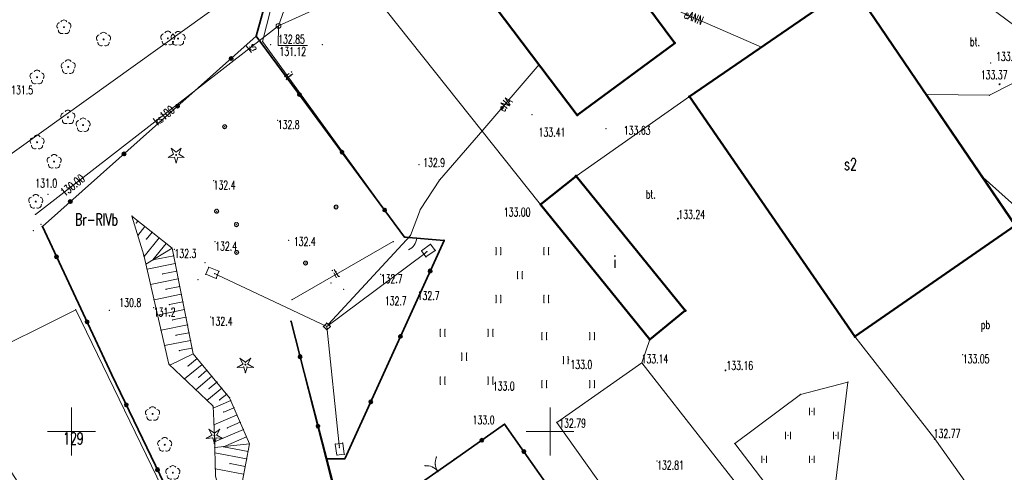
# Model space of a CAD drawing. Header units: metres. Extents: x 6429983 to 6430302, y 5950841 to 5951152.
# Tile 10 of 23: x 6430095 to 6430197, y 5950946 to 5950993. Entities that reach past the tile are written whole.
import ezdxf
from ezdxf.enums import TextEntityAlignment as Align

# ---------------------------------------------------------------- set-up
doc = ezdxf.new("R2010")
doc.units = ezdxf.units.M
doc.layers.get('0').update_dxf_attribs({"linetype": 'CONTINUOUS', "lineweight": 18})
for name, color, linetype, lineweight in [('BDOT500-KT-CR01-', 7, 'CONTINUOUS', 18), ('BDOT500-KT-OK02-', 7, 'CONTINUOUS', 18), ('BDOT500-KT-OK05_01-', 7, 'CONTINUOUS', 35), ('BDOT500-OB-OP-01-01-', 96, 'CONTINUOUS', 18), ('BDOT500-PT-TU-04-', 7, 'CONTINUOUS', 18), ('BDOT500-RT-PW01-', 7, 'CONTINUOUS', 18), ('BDOT500-RT-SKN-', 7, 'CONTINUOUS', 18), ('BDZ_ObiektPrzyrodniczy_P', 96, 'CONTINUOUS', 18), ('BDZ_ObiektZwiazanyZKomunikacja', 7, 'CONTINUOUS', 18), ('EGIB-BU-BB-', 7, 'CONTINUOUS', 50), ('EGIB-BU-BI-', 7, 'CONTINUOUS', 50), ('EGIB-BU-BS-', 7, 'CONTINUOUS', 50), ('EGIB-D03-', 7, 'CONTINUOUS', 18), ('EGIB-KL-BP-', 96, 'CONTINUOUS', 18), ('EGIB-KL-BR-RIVB-', 96, 'CONTINUOUS', 18), ('EGIB-KL-BZ-', 96, 'CONTINUOUS', 18), ('GESUT-SU-PC-', 212, 'CONTINUOUS', 18), ('GESUT-SU-PE-04-', 1, 'CONTINUOUS', 18), ('GESUT-SU-PK-01-', 36, 'CONTINUOUS', 18), ('GESUT-SU-PK-05-', 36, 'CONTINUOUS', 18), ('GESUT-SU-PK-US22_01-', 36, 'CONTINUOUS', 18), ('KR_ObiektKarto', 7, 'CONTINUOUS', 18), ('siatka', 7, 'CONTINUOUS', 18), ('SKARPA', 7, 'CONTINUOUS', 18), ('trawa', 7, 'CONTINUOUS', 18), ('TUJE DLA PROJ', 6, 'CONTINUOUS', 18), ('wypelnienie skarpy', 7, 'CONTINUOUS', 18), ('zywoplot', 96, 'CONTINUOUS', 18)]:
    doc.layers.add(name, color=color, linetype=linetype, lineweight=lineweight)
doc.styles.get("Standard").update_dxf_attribs({"font": 'simplex.shx'})

# ---------------------------------------------------------------- blocks, each defined once
blk = doc.blocks.new('KTOK04_500')
at = {"color": 0, "linetype": 'Continuous', "lineweight": 13}
blk.add_arc((3, 0), 3, 119.9816, 180, dxfattribs=at)
blk = doc.blocks.new('PTTU04_1')
at = {"color": 0, "linetype": 'Continuous', "lineweight": 18, "flags": 128}
for points in [[(-0.5, -0.75), (-0.5, 0.75)], [(0.5, 0.75), (0.5, -0.75)]]:
    blk.add_lwpolyline(points, dxfattribs=at)
blk = doc.blocks.new('OBOP02_01')
at = {"linetype": 'Continuous', "lineweight": 18}
blk.add_hatch(color=0, dxfattribs=at).paths.add_polyline_path([(0, -0.1, 1), (0, 0.1, 1)])
at = {"color": 0, "linetype": 'Continuous', "lineweight": 18}
blk.add_circle((0, 0), 0.1, dxfattribs=at)
for centre, radius, start, end in [((-0.77, 0.25), 0.7, 101.6336, 222.6627), ((0, 0.8), 0.7, 29.8459, 150.1541), ((0.77, 0.25), 0.7, 317.3373, 78.3664), ((-0.46, -0.64), 0.71, 174.3693, 292.5572), ((0.46, -0.64), 0.71, 247.4428, 5.6307)]:
    blk.add_arc(centre, radius, start, end, dxfattribs=at)
blk = doc.blocks.new('OBOP01_01')
at = {"linetype": 'Continuous', "lineweight": 18}
blk.add_hatch(color=0, dxfattribs=at).paths.add_polyline_path([(0, -0.1, 1), (0, 0.1, 1)])
at = {"color": 0, "linetype": 'Continuous', "lineweight": 18, "flags": 128}
blk.add_lwpolyline([(0, -1.74), (-0.35, -0.48), (-1.65, -0.54), (-0.57, 0.18), (-1.02, 1.4), (0, 0.6), (1.02, 1.4), (0.57, 0.18), (1.65, -0.54), (0.35, -0.48), (0, -1.74)], dxfattribs=at)
at = {"color": 0, "linetype": 'Continuous', "lineweight": 18}
blk.add_circle((0, 0), 0.1, dxfattribs=at)

msp = doc.modelspace()

# ---------------------------------------------------------------- linework, layer by layer
for p in [(6430119.96, 5950990.73), (6430196.04, 5950988.49), (6430148.1, 5950983.07), (6430115.8, 5950981.83), (6430115.81, 5950981.91), (6430115.81, 5950981.75), (6430115.86, 5950981.97), (6430115.92, 5950982.01), (6430116, 5950981.83), (6430116.08, 5950982.01), (6430116.14, 5950981.97), (6430116.18, 5950981.91), (6430116.18, 5950981.75), (6430116.2, 5950981.83), (6430121.54, 5950982.49), (6430115.86, 5950981.69), (6430115.92, 5950981.65), (6430116, 5950981.63), (6430116.08, 5950981.65), (6430116.14, 5950981.69), (6430155.84, 5950981.64), (6430136.29, 5950977.85), (6430114.84, 5950976.19), (6430097.53, 5950974.76), (6430127.45, 5950973.52), (6430127.5, 5950973.58), (6430127.56, 5950973.63), (6430127.72, 5950973.63), (6430127.78, 5950973.58), (6430127.82, 5950973.52), (6430114.96, 5950973.01), (6430114.97, 5950973.09), (6430114.97, 5950972.93), (6430115.01, 5950973.15), (6430115.01, 5950972.87), (6430115.08, 5950973.19), (6430115.08, 5950972.82), (6430115.16, 5950973.01), (6430115.16, 5950972.81), (6430115.23, 5950973.19), (6430115.23, 5950972.82), (6430115.3, 5950973.15), (6430115.3, 5950972.87), (6430115.34, 5950973.09), (6430115.34, 5950972.93), (6430115.36, 5950973.01), (6430127.44, 5950973.44), (6430127.45, 5950973.36), (6430127.5, 5950973.3), (6430127.56, 5950973.26), (6430127.64, 5950973.44), (6430127.64, 5950973.24), (6430127.72, 5950973.26), (6430127.78, 5950973.3), (6430127.82, 5950973.36), (6430127.84, 5950973.44), (6430096.8, 5950971.64), (6430117.03, 5950971.61), (6430117.05, 5950971.69), (6430117.05, 5950971.54), (6430117.09, 5950971.76), (6430117.09, 5950971.47), (6430117.15, 5950971.8), (6430117.15, 5950971.43), (6430117.23, 5950971.61), (6430117.23, 5950971.41), (6430117.31, 5950971.8), (6430117.31, 5950971.43), (6430117.37, 5950971.76), (6430117.37, 5950971.47), (6430117.42, 5950971.69), (6430117.42, 5950971.54), (6430117.43, 5950971.61), (6430096, 5950970.96), (6430134.36, 5950970.85), (6430115, 5950969.81), (6430122.69, 5950969.98), (6430133.61, 5950969.83), (6430134.94, 5950970.3), (6430136.07, 5950970.2), (6430110.75, 5950969.04), (6430117.06, 5950968.72), (6430117.07, 5950968.79), (6430117.07, 5950968.64), (6430117.12, 5950968.86), (6430117.12, 5950968.57), (6430117.18, 5950968.9), (6430117.18, 5950968.53), (6430117.26, 5950968.72), (6430117.26, 5950968.52), (6430117.33, 5950968.9), (6430117.33, 5950968.53), (6430117.4, 5950968.86), (6430117.4, 5950968.57), (6430117.44, 5950968.79), (6430117.44, 5950968.64), (6430117.46, 5950968.72), (6430113.93, 5950967.65), (6430124.25, 5950967.59), (6430124.26, 5950967.67), (6430124.26, 5950967.52), (6430124.31, 5950967.73), (6430124.31, 5950967.45), (6430124.37, 5950967.78), (6430124.37, 5950967.41), (6430124.45, 5950967.59), (6430124.45, 5950967.39), (6430124.52, 5950967.78), (6430124.52, 5950967.41), (6430124.59, 5950967.73), (6430124.59, 5950967.45), (6430124.63, 5950967.67), (6430124.63, 5950967.52), (6430124.65, 5950967.59), (6430132.3, 5950966.41), (6430113.2, 5950965.85), (6430127.11, 5950965.5), (6430128.42, 5950964.84), (6430123.03, 5950963.76), (6430103.94, 5950962.66), (6430108.58, 5950962.93), (6430114.53, 5950961.96), (6430122.93, 5950961.5), (6430193.12, 5950958.04), (6430151.95, 5950957.51), (6430181.12, 5950955.16), (6430176.15, 5950953.88), (6430177.36, 5950952.1), (6430174.86, 5950949.6), (6430179.86, 5950949.6), (6430169.3, 5950948.75), (6430161.18, 5950946.94), (6430172.36, 5950947.1), (6430177.36, 5950947.1)]:
    msp.add_point(p)
at = {"layer": 'BDOT500-KT-CR01-', "lineweight": 18, "flags": 128}
for points in [[(6430142.24, 5951022.39), (6430124.35, 5951004.7), (6430149.01, 5950973.72)], [(6430164.56, 5950984.97), (6430152.72, 5950976.67)], [(6430137.52, 5950969.55), (6430136.58, 5950968.88), (6430137.02, 5950968.23), (6430138, 5950968.91), (6430137.52, 5950969.55)], [(6430126.66, 5950960.98), (6430136.9, 5950968.58), (6430137.14, 5950968.79)], [(6430114.03, 5950966.43), (6430115.12, 5950965.99), (6430115.4, 5950966.73), (6430114.33, 5950967.16), (6430114.03, 5950966.43)], [(6430127.99, 5950948.31), (6430127.97, 5950948.57), (6430126.66, 5950960.98), (6430115.21, 5950966.37), (6430114.96, 5950966.5)], [(6430160.41, 5950959.62), (6430159.6, 5950957.17)], [(6430181.85, 5950959.92), (6430190.2, 5950949.24), (6430196.04, 5950941.01)], [(6430181.02, 5950929.83), (6430176.09, 5950926.06), (6430175.06, 5950927.35), (6430170.33, 5950923.39), (6430150.69, 5950950.95), (6430159.6, 5950957.17), (6430181.02, 5950929.83)], [(6430127.72, 5950947.54), (6430128.5, 5950947.64), (6430128.33, 5950948.8), (6430127.56, 5950948.7), (6430127.72, 5950947.54)]]:
    msp.add_lwpolyline(points, dxfattribs=at)
msp.add_lwpolyline([(6430127.04, 5950960.97), (6430126.69, 5950960.62), (6430126.31, 5950960.96), (6430126.67, 5950961.33)], close=True, dxfattribs=at)
at = {"layer": 'BDOT500-KT-CR01-'}
for p in [(6430164.56, 5950984.97), (6430152.72, 5950976.67), (6430149.01, 5950973.72), (6430137.52, 5950969.55), (6430137.52, 5950969.55), (6430136.58, 5950968.88), (6430136.9, 5950968.58), (6430137.14, 5950968.79), (6430138, 5950968.91), (6430137.02, 5950968.23), (6430114.03, 5950966.43), (6430114.03, 5950966.43), (6430114.33, 5950967.16), (6430114.96, 5950966.5), (6430115.21, 5950966.37), (6430115.4, 5950966.73), (6430115.12, 5950965.99), (6430126.67, 5950961.33), (6430126.31, 5950960.96), (6430126.66, 5950960.98), (6430126.66, 5950960.98), (6430126.69, 5950960.62), (6430127.04, 5950960.97), (6430160.41, 5950959.62), (6430181.85, 5950959.92), (6430159.6, 5950957.17), (6430159.6, 5950957.17), (6430150.69, 5950950.95), (6430128.33, 5950948.8), (6430190.2, 5950949.24), (6430127.56, 5950948.7), (6430127.97, 5950948.57), (6430127.99, 5950948.31), (6430127.72, 5950947.54), (6430127.72, 5950947.54), (6430128.5, 5950947.64)]:
    msp.add_point(p, dxfattribs=at)
at = {"layer": 'BDOT500-KT-OK02-', "lineweight": 18}
for centre, start, end in [((6430139.5, 5950946.72), 156, 216), ((6430137.08, 5950944.94), 36, 96)]:
    msp.add_arc(centre, 1.5, start, end, dxfattribs=at)
at = {"layer": 'BDOT500-KT-OK02-'}
for p in [(6430138.13, 5950947.33), (6430136.92, 5950946.43), (6430137.69, 5950946.31), (6430138.01, 5950946.56), (6430138.29, 5950945.84), (6430138.29, 5950945.82)]:
    msp.add_point(p, dxfattribs=at)
at = {"layer": 'BDOT500-KT-OK05_01-', "linetype": 'Continuous', "lineweight": 35, "flags": 128}
for points in [[(6430119.3, 5950991.29), (6430121.97, 5951001), (6430123.09, 5951004.59)], [(6430119.3, 5950991.29), (6430096.95, 5950971.41)], [(6430134.8, 5950970.31), (6430119.3, 5950991.29)], [(6430096.95, 5950971.41), (6430104.2, 5950955.93)], [(6430134.8, 5950970.31), (6430138.92, 5950969.95), (6430128.55, 5950947.16), (6430126.62, 5950947.17)], [(6430126.62, 5950947.17), (6430122.93, 5950961.5)], [(6430104.2, 5950955.93), (6430112.42, 5950938.88)], [(6430126.62, 5950947.17), (6430128.8, 5950938.48), (6430129.57, 5950939.67), (6430132.93, 5950942.26), (6430136.58, 5950944.69), (6430140, 5950947.09), (6430145.25, 5950950.77), (6430170.17, 5950915.3)]]:
    msp.add_lwpolyline(points, dxfattribs=at)
at = {"layer": 'BDOT500-KT-OK05_01-', "lineweight": 35}
for centre, radius in [((6430116.68, 5950988.96), 0.18), ((6430116.68, 5950988.96), 0.1), ((6430116.68, 5950988.96), 0.05), ((6430123.81, 5950985.19), 0.17), ((6430123.81, 5950985.19), 0.1), ((6430123.81, 5950985.19), 0.05), ((6430111.08, 5950983.98), 0.17), ((6430111.08, 5950983.98), 0.1), ((6430111.08, 5950983.98), 0.05), ((6430105.48, 5950978.99), 0.18), ((6430105.48, 5950978.99), 0.1), ((6430105.48, 5950978.99), 0.05), ((6430128.26, 5950979.16), 0.17), ((6430128.26, 5950979.16), 0.1), ((6430128.26, 5950979.16), 0.05), ((6430099.87, 5950974.01), 0.18), ((6430099.87, 5950974.01), 0.1), ((6430099.87, 5950974.01), 0.05), ((6430132.72, 5950973.13), 0.17), ((6430132.72, 5950973.13), 0.1), ((6430132.72, 5950973.13), 0.05), ((6430098.43, 5950968.24), 0.18), ((6430098.43, 5950968.24), 0.1), ((6430098.43, 5950968.24), 0.05), ((6430137.47, 5950966.76), 0.18), ((6430137.47, 5950966.76), 0.1), ((6430137.47, 5950966.76), 0.05), ((6430101.62, 5950961.45), 0.17), ((6430101.62, 5950961.45), 0.1), ((6430101.62, 5950961.45), 0.05), ((6430134.36, 5950959.94), 0.17), ((6430134.36, 5950959.94), 0.1), ((6430134.36, 5950959.94), 0.05), ((6430123.88, 5950957.82), 0.18), ((6430123.88, 5950957.82), 0.1), ((6430123.88, 5950957.82), 0.05), ((6430105.72, 5950952.78), 0.17), ((6430131.26, 5950953.11), 0.18), ((6430131.26, 5950953.11), 0.1), ((6430131.26, 5950953.11), 0.05), ((6430105.72, 5950952.78), 0.1), ((6430105.72, 5950952.78), 0.05), ((6430125.75, 5950950.56), 0.17), ((6430125.75, 5950950.56), 0.1), ((6430125.75, 5950950.56), 0.05), ((6430142.87, 5950949.1), 0.17), ((6430142.87, 5950949.1), 0.1), ((6430142.87, 5950949.1), 0.05), ((6430147.26, 5950947.91), 0.17), ((6430147.26, 5950947.91), 0.1), ((6430147.26, 5950947.91), 0.05), ((6430108.98, 5950946.02), 0.18), ((6430108.98, 5950946.02), 0.1), ((6430108.98, 5950946.02), 0.05)]:
    msp.add_circle(centre, radius, dxfattribs=at)
at = {"layer": 'BDOT500-KT-OK05_01-'}
for p in [(6430119.3, 5950991.29), (6430119.3, 5950991.29), (6430116.68, 5950988.96), (6430116.68, 5950988.96), (6430116.68, 5950988.96), (6430123.81, 5950985.19), (6430123.81, 5950985.19), (6430123.81, 5950985.19), (6430111.08, 5950983.98), (6430111.08, 5950983.98), (6430111.08, 5950983.98), (6430105.48, 5950978.99), (6430105.48, 5950978.99), (6430105.48, 5950978.99), (6430128.26, 5950979.16), (6430128.26, 5950979.16), (6430128.26, 5950979.16), (6430099.87, 5950974.01), (6430099.87, 5950974.01), (6430099.87, 5950974.01), (6430132.72, 5950973.13), (6430132.72, 5950973.13), (6430132.72, 5950973.13), (6430096.95, 5950971.41), (6430134.8, 5950970.31), (6430134.8, 5950970.31), (6430138.92, 5950969.95), (6430098.43, 5950968.24), (6430098.43, 5950968.24), (6430098.43, 5950968.24), (6430137.47, 5950966.76), (6430137.47, 5950966.76), (6430137.47, 5950966.76), (6430101.62, 5950961.45), (6430101.62, 5950961.45), (6430101.62, 5950961.45), (6430122.93, 5950961.5), (6430134.36, 5950959.94), (6430134.36, 5950959.94), (6430134.36, 5950959.94), (6430123.88, 5950957.82), (6430123.88, 5950957.82), (6430123.88, 5950957.82), (6430104.2, 5950955.93), (6430131.26, 5950953.11), (6430131.26, 5950953.11), (6430131.26, 5950953.11), (6430105.72, 5950952.78), (6430105.72, 5950952.78), (6430105.72, 5950952.78), (6430125.75, 5950950.56), (6430125.75, 5950950.56), (6430125.75, 5950950.56), (6430145.25, 5950950.77), (6430142.87, 5950949.1), (6430142.87, 5950949.1), (6430142.87, 5950949.1), (6430147.26, 5950947.91), (6430147.26, 5950947.91), (6430147.26, 5950947.91), (6430126.62, 5950947.17), (6430126.62, 5950947.17), (6430126.62, 5950947.17), (6430128.55, 5950947.16), (6430140, 5950947.09), (6430108.98, 5950946.02), (6430108.98, 5950946.02), (6430108.98, 5950946.02)]:
    msp.add_point(p, dxfattribs=at)
at = {"layer": 'BDOT500-OB-OP-01-01-', "linetype": 'Continuous', "lineweight": 18, "flags": 128}
for points in [[(6430117.31, 5950956.69), (6430117.91, 5950957.04)], [(6430117.61, 5950957.64), (6430118.16, 5950957.24)], [(6430117.91, 5950957.04), (6430117.61, 5950957.64)], [(6430118.71, 5950957.64), (6430118.16, 5950957.24)], [(6430118.41, 5950957.04), (6430118.71, 5950957.64)], [(6430119.01, 5950956.69), (6430118.41, 5950957.04)], [(6430117.31, 5950956.69), (6430117.99, 5950956.74)], [(6430118.16, 5950956.14), (6430117.99, 5950956.74)], [(6430118.16, 5950956.14), (6430118.34, 5950956.74)], [(6430119.01, 5950956.69), (6430118.34, 5950956.74)], [(6430114.37, 5950950.23), (6430114.92, 5950949.83)], [(6430114.67, 5950949.63), (6430114.37, 5950950.23)], [(6430115.47, 5950950.23), (6430114.92, 5950949.83)], [(6430115.17, 5950949.63), (6430115.47, 5950950.23)], [(6430114.07, 5950949.28), (6430114.67, 5950949.63)], [(6430114.07, 5950949.28), (6430114.75, 5950949.33)], [(6430114.92, 5950948.73), (6430114.75, 5950949.33)], [(6430114.92, 5950948.73), (6430115.1, 5950949.33)], [(6430115.77, 5950949.28), (6430115.1, 5950949.33)], [(6430115.77, 5950949.28), (6430115.17, 5950949.63)]]:
    msp.add_lwpolyline(points, dxfattribs=at)
at = {"layer": 'BDOT500-OB-OP-01-01-', "lineweight": 18}
for centre, radius in [((6430118.16, 5950956.99), 0.05), ((6430118.16, 5950956.99), 0.03), ((6430114.92, 5950949.58), 0.05), ((6430114.92, 5950949.58), 0.03)]:
    msp.add_circle(centre, radius, dxfattribs=at)
at = {"layer": 'BDOT500-OB-OP-01-01-'}
for p in [(6430117.61, 5950957.64), (6430117.61, 5950957.64), (6430117.91, 5950957.04), (6430117.91, 5950957.04), (6430118.16, 5950957.24), (6430118.16, 5950957.24), (6430118.41, 5950957.04), (6430118.41, 5950957.04), (6430118.71, 5950957.64), (6430118.71, 5950957.64), (6430117.31, 5950956.69), (6430117.31, 5950956.69), (6430117.99, 5950956.74), (6430117.99, 5950956.74), (6430118.16, 5950956.99), (6430118.16, 5950956.99), (6430118.16, 5950956.14), (6430118.16, 5950956.14), (6430118.34, 5950956.74), (6430118.34, 5950956.74), (6430119.01, 5950956.69), (6430119.01, 5950956.69), (6430114.37, 5950950.23), (6430114.37, 5950950.23), (6430114.92, 5950949.83), (6430114.92, 5950949.83), (6430115.47, 5950950.23), (6430115.47, 5950950.23), (6430114.07, 5950949.28), (6430114.07, 5950949.28), (6430114.67, 5950949.63), (6430114.67, 5950949.63), (6430114.75, 5950949.33), (6430114.75, 5950949.33), (6430114.92, 5950949.58), (6430114.92, 5950949.58), (6430115.1, 5950949.33), (6430115.1, 5950949.33), (6430115.17, 5950949.63), (6430115.17, 5950949.63), (6430115.77, 5950949.28), (6430115.77, 5950949.28), (6430114.92, 5950948.73), (6430114.92, 5950948.73)]:
    msp.add_point(p, dxfattribs=at)
at = {"layer": 'BDOT500-PT-TU-04-', "linetype": 'Continuous', "lineweight": 18, "flags": 128}
for points in [[(6430144.35, 5950968.46), (6430144.35, 5950969.21)], [(6430144.85, 5950968.46), (6430144.85, 5950969.21)], [(6430149.35, 5950968.46), (6430149.35, 5950969.21)], [(6430149.85, 5950968.46), (6430149.85, 5950969.21)], [(6430146.6, 5950965.96), (6430146.6, 5950966.71)], [(6430147.1, 5950965.96), (6430147.1, 5950966.71)], [(6430144.35, 5950963.46), (6430144.35, 5950964.21)], [(6430144.85, 5950963.46), (6430144.85, 5950964.21)], [(6430149.35, 5950963.46), (6430149.35, 5950964.21)], [(6430149.85, 5950963.46), (6430149.85, 5950964.21)], [(6430138.52, 5950959.94), (6430138.52, 5950960.69)], [(6430139.02, 5950959.94), (6430139.02, 5950960.69)], [(6430143.52, 5950959.94), (6430143.52, 5950960.69)], [(6430144.02, 5950959.94), (6430144.02, 5950960.69)], [(6430149.14, 5950959.58), (6430149.14, 5950960.33)], [(6430149.64, 5950959.58), (6430149.64, 5950960.33)], [(6430154.14, 5950959.58), (6430154.14, 5950960.33)], [(6430154.64, 5950959.58), (6430154.64, 5950960.33)], [(6430140.77, 5950957.44), (6430140.77, 5950958.19)], [(6430141.27, 5950957.44), (6430141.27, 5950958.19)], [(6430151.39, 5950957.08), (6430151.39, 5950957.83)], [(6430151.89, 5950957.08), (6430151.89, 5950957.83)], [(6430138.52, 5950954.94), (6430138.52, 5950955.69)], [(6430139.02, 5950954.94), (6430139.02, 5950955.69)], [(6430143.52, 5950954.94), (6430143.52, 5950955.69)], [(6430144.02, 5950954.94), (6430144.02, 5950955.69)], [(6430149.14, 5950954.58), (6430149.14, 5950955.33)], [(6430149.64, 5950954.58), (6430149.64, 5950955.33)], [(6430154.14, 5950954.58), (6430154.14, 5950955.33)], [(6430154.64, 5950954.58), (6430154.64, 5950955.33)]]:
    msp.add_lwpolyline(points, dxfattribs=at)
at = {"layer": 'BDOT500-PT-TU-04-'}
for p in [(6430144.35, 5950969.21), (6430144.35, 5950968.46), (6430144.85, 5950969.21), (6430144.85, 5950968.46), (6430149.35, 5950969.21), (6430149.35, 5950968.46), (6430149.85, 5950969.21), (6430149.85, 5950968.46), (6430146.6, 5950966.71), (6430147.1, 5950966.71), (6430146.6, 5950965.96), (6430147.1, 5950965.96), (6430144.35, 5950964.21), (6430144.85, 5950964.21), (6430149.35, 5950964.21), (6430149.85, 5950964.21), (6430144.35, 5950963.46), (6430144.85, 5950963.46), (6430149.35, 5950963.46), (6430149.85, 5950963.46), (6430138.52, 5950960.69), (6430139.02, 5950960.69), (6430143.52, 5950960.69), (6430144.02, 5950960.69), (6430149.14, 5950960.33), (6430149.64, 5950960.33), (6430154.14, 5950960.33), (6430154.64, 5950960.33), (6430138.52, 5950959.94), (6430139.02, 5950959.94), (6430143.52, 5950959.94), (6430144.02, 5950959.94), (6430149.14, 5950959.58), (6430149.64, 5950959.58), (6430154.14, 5950959.58), (6430154.64, 5950959.58), (6430140.77, 5950958.19), (6430141.27, 5950958.19), (6430140.77, 5950957.44), (6430141.27, 5950957.44), (6430151.39, 5950957.83), (6430151.39, 5950957.08), (6430151.89, 5950957.83), (6430151.89, 5950957.08), (6430138.52, 5950955.69), (6430139.02, 5950955.69), (6430143.52, 5950955.69), (6430144.02, 5950955.69), (6430149.14, 5950955.33), (6430149.64, 5950955.33), (6430154.14, 5950955.33), (6430154.64, 5950955.33), (6430138.52, 5950954.94), (6430139.02, 5950954.94), (6430143.52, 5950954.94), (6430144.02, 5950954.94), (6430149.14, 5950954.58), (6430149.64, 5950954.58), (6430154.14, 5950954.58), (6430154.64, 5950954.58)]:
    msp.add_point(p, dxfattribs=at)
at = {"layer": 'BDOT500-RT-PW01-', "lineweight": 18}
for centre in [(6430196.97, 5950986.26), (6430163.36, 5950972.23), (6430168.33, 5950956.38), (6430190.2, 5950949.24)]:
    msp.add_circle(centre, 0.05, dxfattribs=at)
at = {"layer": 'BDOT500-RT-PW01-'}
for p in [(6430196.97, 5950986.26), (6430163.36, 5950972.23), (6430168.33, 5950956.38), (6430190.2, 5950949.24)]:
    msp.add_point(p, dxfattribs=at)
at = {"layer": 'BDOT500-RT-SKN-', "linetype": 'Continuous', "lineweight": 18, "flags": 128}
for points in [[(6430106.94, 5950972), (6430106.77, 5950971.78)], [(6430107.67, 5950971.41), (6430106.93, 5950970.47)], [(6430108.41, 5950970.82), (6430107.83, 5950970.1)], [(6430109.15, 5950970.24), (6430107.58, 5950968.28)], [(6430109.88, 5950969.65), (6430108.5, 5950967.93)], [(6430107.77, 5950967.48), (6430110.51, 5950969.15)], [(6430110.67, 5950968.36), (6430108.5, 5950967.93)], [(6430110.83, 5950967.56), (6430107.89, 5950966.97)], [(6430110.99, 5950966.75), (6430109.53, 5950966.46)], [(6430111.15, 5950965.95), (6430108.25, 5950965.37)], [(6430111.47, 5950964.34), (6430108.62, 5950963.77)], [(6430111.31, 5950965.15), (6430109.87, 5950964.86)], [(6430111.63, 5950963.54), (6430110.22, 5950963.26)], [(6430111.79, 5950962.74), (6430108.99, 5950962.17)], [(6430112.12, 5950961.13), (6430109.36, 5950960.58)], [(6430111.95, 5950961.93), (6430110.56, 5950961.65)], [(6430112.28, 5950960.32), (6430110.91, 5950960.05)], [(6430112.44, 5950959.52), (6430109.72, 5950958.98)], [(6430110.27, 5950956.94), (6430112.72, 5950958.11)], [(6430112.6, 5950958.72), (6430111.25, 5950958.45)], [(6430113.63, 5950957.01), (6430111.8, 5950955.49)], [(6430113.12, 5950957.63), (6430112.16, 5950956.84)], [(6430114.15, 5950956.4), (6430113.27, 5950955.66)], [(6430114.66, 5950955.78), (6430112.97, 5950954.37)], [(6430115.18, 5950955.16), (6430114.37, 5950954.48)], [(6430115.69, 5950954.54), (6430114.15, 5950953.25)], [(6430116.21, 5950953.92), (6430115.47, 5950953.31)], [(6430116.64, 5950953.25), (6430114.8, 5950952.46)], [(6430116.97, 5950952.49), (6430115.9, 5950952.04)], [(6430117.3, 5950951.74), (6430114.87, 5950950.69)], [(6430117.62, 5950950.98), (6430116.27, 5950950.39)], [(6430117.95, 5950950.22), (6430114.94, 5950948.93)], [(6430118.27, 5950949.46), (6430115.86, 5950948.42)], [(6430114.96, 5950948.33), (6430118.59, 5950948.72)], [(6430118.29, 5950947.14), (6430114.98, 5950947.77)], [(6430118.44, 5950947.93), (6430115.86, 5950948.42)], [(6430117.98, 5950945.56), (6430115.03, 5950946.12)], [(6430118.14, 5950946.35), (6430116.57, 5950946.65)]]:
    msp.add_lwpolyline(points, dxfattribs=at)
at = {"layer": 'BDOT500-RT-SKN-'}
for p in [(6430106.31, 5950972.5), (6430106.31, 5950972.5), (6430106.77, 5950971.78), (6430106.94, 5950972), (6430107.67, 5950971.41), (6430106.93, 5950970.47), (6430108.41, 5950970.82), (6430107.83, 5950970.1), (6430109.15, 5950970.24), (6430109.88, 5950969.65), (6430107.55, 5950968.43), (6430110.51, 5950969.15), (6430110.51, 5950969.15), (6430110.67, 5950968.36), (6430107.58, 5950968.28), (6430107.77, 5950967.48), (6430108.5, 5950967.93), (6430108.5, 5950967.93), (6430110.83, 5950967.56), (6430107.89, 5950966.97), (6430109.53, 5950966.46), (6430110.99, 5950966.75), (6430108.25, 5950965.37), (6430111.15, 5950965.95), (6430109.87, 5950964.86), (6430111.31, 5950965.15), (6430111.47, 5950964.34), (6430108.62, 5950963.77), (6430110.22, 5950963.26), (6430111.63, 5950963.54), (6430108.99, 5950962.17), (6430111.79, 5950962.74), (6430110.56, 5950961.65), (6430111.95, 5950961.93), (6430112.12, 5950961.13), (6430109.36, 5950960.58), (6430112.28, 5950960.32), (6430110.91, 5950960.05), (6430112.44, 5950959.52), (6430109.72, 5950958.98), (6430111.25, 5950958.45), (6430112.6, 5950958.72), (6430112.72, 5950958.11), (6430112.72, 5950958.11), (6430110.17, 5950957.04), (6430113.12, 5950957.63), (6430113.63, 5950957.01), (6430110.27, 5950956.94), (6430112.16, 5950956.84), (6430114.15, 5950956.4), (6430111.8, 5950955.49), (6430113.27, 5950955.66), (6430114.66, 5950955.78), (6430115.18, 5950955.16), (6430112.97, 5950954.37), (6430114.37, 5950954.48), (6430115.69, 5950954.54), (6430116.21, 5950953.92), (6430114.15, 5950953.25), (6430115.47, 5950953.31), (6430116.52, 5950953.54), (6430116.64, 5950953.25), (6430114.79, 5950952.64), (6430114.8, 5950952.46), (6430115.9, 5950952.04), (6430116.97, 5950952.49), (6430117.3, 5950951.74), (6430117.62, 5950950.98), (6430114.87, 5950950.69), (6430116.27, 5950950.39), (6430117.95, 5950950.22), (6430114.92, 5950949.58), (6430114.94, 5950948.93), (6430118.27, 5950949.46), (6430114.96, 5950948.33), (6430114.98, 5950947.77), (6430115.86, 5950948.42), (6430115.86, 5950948.42), (6430118.44, 5950947.93), (6430118.59, 5950948.72), (6430118.59, 5950948.72), (6430118.29, 5950947.14), (6430115.03, 5950946.12), (6430116.57, 5950946.65), (6430118.14, 5950946.35)]:
    msp.add_point(p, dxfattribs=at)
at = {"layer": 'BDZ_ObiektPrzyrodniczy_P'}
for p in [(6430099.2, 5950992.22), (6430110.06, 5950991.05), (6430111.13, 5950991.03), (6430103.34, 5950990.94), (6430099.65, 5950988.07), (6430096.39, 5950986.99), (6430099.62, 5950982.82), (6430101.2, 5950982), (6430096.4, 5950980.2), (6430110.93, 5950978.88), (6430098.18, 5950978.19), (6430096.26, 5950974.01), (6430108.46, 5950951.85), (6430109.73, 5950948.63)]:
    msp.add_point(p, dxfattribs=at)
at = {"layer": 'BDZ_ObiektZwiazanyZKomunikacja', "linetype": 'Continuous', "lineweight": 18, "flags": 128}
msp.add_lwpolyline([(6430136.07, 5950970.2), (6430134.94, 5950970.3)], dxfattribs=at)
at = {"layer": 'EGIB-BU-BB-', "linetype": 'Continuous', "lineweight": 50, "flags": 128}
msp.add_lwpolyline([(6430144.16, 5951015.97), (6430163.03, 5950990.56), (6430152.84, 5950983.05), (6430133.75, 5951008.25)], close=True, dxfattribs=at)
at = {"layer": 'EGIB-BU-BB-'}
for p in [(6430163.03, 5950990.56), (6430152.84, 5950983.05)]:
    msp.add_point(p, dxfattribs=at)
at = {"layer": 'EGIB-BU-BI-', "linetype": 'Continuous', "lineweight": 50, "flags": 128}
msp.add_lwpolyline([(6430152.72, 5950976.67), (6430164.12, 5950962.63), (6430160.41, 5950959.62), (6430149.01, 5950973.71)], close=True, dxfattribs=at)
at = {"layer": 'EGIB-BU-BI-'}
for p in [(6430152.72, 5950976.67), (6430149.01, 5950973.71), (6430164.12, 5950962.63), (6430160.41, 5950959.62)]:
    msp.add_point(p, dxfattribs=at)
at = {"layer": 'EGIB-BU-BS-', "linetype": 'Continuous', "lineweight": 50, "flags": 128}
msp.add_lwpolyline([(6430181.85, 5950959.92), (6430164.56, 5950984.97), (6430181.54, 5950996.64), (6430198.59, 5950971.51)], close=True, dxfattribs=at)
at = {"layer": 'EGIB-BU-BS-'}
for p in [(6430164.56, 5950984.97), (6430181.85, 5950959.92)]:
    msp.add_point(p, dxfattribs=at)
at = {"layer": 'EGIB-D03-', "linetype": 'Continuous', "lineweight": 18, "flags": 128}
for points in [[(6430140.63, 5951050.42), (6430186.81, 5951007.51), (6430198.5, 5950998.82), (6430195.09, 5950994.94), (6430224.84, 5950972.94), (6430230.57, 5950975.48), (6430236.78, 5950971.3), (6430230.66, 5950962.69), (6430173.63, 5950917.1), (6430152.54, 5950900.58), (6430136.47, 5950888.51), (6430113.43, 5950935.96), (6430100.43, 5950962.72), (6430089.8, 5950957.42), (6430080.04, 5950972.84), (6430066.15, 5950994.81), (6430109.39, 5951026.78)], [(6430102.56, 5950930.94), (6430097.01, 5950940.65), (6430087.09, 5950956), (6430087.78, 5950956.46), (6430089.8, 5950957.42), (6430100.43, 5950962.72), (6430113.43, 5950935.96)]]:
    msp.add_lwpolyline(points, close=True, dxfattribs=at)
at = {"layer": 'EGIB-D03-'}
msp.add_point((6430100.43, 5950962.72), dxfattribs=at)
msp.add_point((6430100.43, 5950962.72), dxfattribs=at)
msp.add_point((6430100.43, 5950962.72), dxfattribs=at)
msp.add_point((6430100.43, 5950962.72), dxfattribs=at)
at = {"layer": 'EGIB-KL-BP-', "lineweight": 18, "flags": 128}
msp.add_lwpolyline([(6430100.43, 5950962.72), (6430113.43, 5950935.96), (6430102.56, 5950930.94), (6430097.01, 5950940.65), (6430087.09, 5950956), (6430087.78, 5950956.46), (6430089.8, 5950957.42)], close=True, dxfattribs=at)
at = {"layer": 'EGIB-KL-BP-'}
msp.add_point((6430100.43, 5950962.72), dxfattribs=at)
at = {"layer": 'EGIB-KL-BR-RIVB-', "lineweight": 18, "flags": 128}
msp.add_lwpolyline([(6430124.17, 5951005.03), (6430142.9, 5951022.68), (6430126.59, 5951039.8), (6430140.63, 5951050.42), (6430153.92, 5951038.07), (6430186.81, 5951007.51), (6430198.5, 5950998.82), (6430195.09, 5950994.94), (6430224.84, 5950972.94), (6430230.57, 5950975.48), (6430236.78, 5950971.3), (6430230.66, 5950962.69), (6430173.63, 5950917.1), (6430152.54, 5950900.58), (6430136.47, 5950888.51), (6430113.43, 5950935.96), (6430100.43, 5950962.72), (6430089.8, 5950957.42), (6430081.6, 5950970.38), (6430119.07, 5950997.19)], close=True, dxfattribs=at)
at = {"layer": 'EGIB-KL-BR-RIVB-'}
msp.add_point((6430100.43, 5950962.72), dxfattribs=at)
at = {"layer": 'EGIB-KL-BZ-', "lineweight": 18, "flags": 128}
msp.add_lwpolyline([(6430124.17, 5951005.03), (6430119.07, 5950997.19), (6430081.6, 5950970.38), (6430080.04, 5950972.84), (6430066.15, 5950994.81), (6430109.39, 5951026.78), (6430126.59, 5951039.8), (6430142.9, 5951022.68)], close=True, dxfattribs=at)
at = {"layer": 'GESUT-SU-PC-', "linetype": 'Continuous', "lineweight": 18, "flags": 128}
msp.add_lwpolyline([(6430195.27, 5950976.54), (6430210.33, 5950963.06), (6430240.23, 5950999.96)], dxfattribs=at)
at = {"layer": 'GESUT-SU-PC-'}
msp.add_point((6430195.27, 5950976.54), dxfattribs=at)
at = {"layer": 'GESUT-SU-PE-04-', "linetype": 'Continuous', "lineweight": 18, "flags": 128}
for points in [[(6430172.08, 5950990.14), (6430159.13, 5950995.82)], [(6430189.37, 5950985.18), (6430195.9, 5950985.11), (6430200.65, 5950987.53), (6430203.66, 5950989.04)], [(6430148.85, 5950988.31), (6430142.99, 5950981.48), (6430138.43, 5950976.25), (6430136.45, 5950973.21), (6430135.4, 5950970.48), (6430126.84, 5950961.22)], [(6430189.37, 5950985.18), (6430198.67, 5950971.56), (6430204.81, 5950962.59), (6430200.4, 5950957.05), (6430209.19, 5950946.84), (6430198.32, 5950937.98), (6430186.33, 5950928.96), (6430167.59, 5950914.43), (6430162.6, 5950918.72), (6430162.15, 5950919.31), (6430161.91, 5950919.43)]]:
    msp.add_lwpolyline(points, dxfattribs=at)
at = {"layer": 'GESUT-SU-PE-04-'}
for p in [(6430172.08, 5950990.14), (6430148.85, 5950988.31), (6430189.37, 5950985.18), (6430189.37, 5950985.18), (6430195.9, 5950985.11), (6430142.99, 5950981.48), (6430138.43, 5950976.25), (6430136.45, 5950973.21), (6430135.4, 5950970.48), (6430126.84, 5950961.22)]:
    msp.add_point(p, dxfattribs=at)
at = {"layer": 'GESUT-SU-PK-01-', "linetype": 'Continuous', "lineweight": 13, "flags": 128}
msp.add_lwpolyline([(6430124.67, 5950990.29), (6430121.58, 5950990.29), (6430121.62, 5950992.35)], dxfattribs=at)
at = {"layer": 'GESUT-SU-PK-05-', "linetype": 'Continuous', "lineweight": 18, "flags": 128}
for points in [[(6430126.16, 5951005.17), (6430121.62, 5950992.35), (6430096.22, 5950972.68)], [(6430121.62, 5950992.35), (6430139.63, 5951000.49)]]:
    msp.add_lwpolyline(points, dxfattribs=at)
at = {"layer": 'GESUT-SU-PK-05-'}
for p in [(6430121.62, 5950992.35), (6430121.62, 5950992.35), (6430120.8, 5950990.4), (6430126.2, 5950990.4), (6430096.22, 5950972.68)]:
    msp.add_point(p, dxfattribs=at)
at = {"layer": 'GESUT-SU-PK-US22_01-', "lineweight": 18}
msp.add_circle((6430121.62, 5950992.35), 0.25, dxfattribs=at)
at = {"layer": 'GESUT-SU-PK-US22_01-'}
msp.add_point((6430121.62, 5950992.35), dxfattribs=at)
at = {"layer": 'siatka', "color": 7, "linetype": 'Continuous', "lineweight": 13, "flags": 128}
for points in [[(6430100, 5950947.5), (6430100, 5950952.5)], [(6430150, 5950947.5), (6430150, 5950952.5)], [(6430097.5, 5950950), (6430102.5, 5950950)], [(6430147.5, 5950950), (6430152.5, 5950950)]]:
    msp.add_lwpolyline(points, dxfattribs=at)
at = {"layer": 'SKARPA', "lineweight": 18, "flags": 128}
for points in [[(6430106.31, 5950972.5), (6430107.55, 5950968.43), (6430110.17, 5950957.04), (6430114.79, 5950952.64), (6430114.92, 5950949.58), (6430115.05, 5950945.33), (6430119.81, 5950928.06), (6430125.75, 5950914.21)], [(6430129.47, 5950914.64), (6430122.11, 5950928.75), (6430117.82, 5950944.7), (6430118.59, 5950948.72), (6430116.52, 5950953.54), (6430112.72, 5950958.11), (6430110.51, 5950969.15), (6430106.31, 5950972.5)]]:
    msp.add_lwpolyline(points, dxfattribs=at)
at = {"layer": 'trawa', "lineweight": 18, "flags": 128}
msp.add_lwpolyline([(6430176.15, 5950953.88), (6430181.12, 5950955.16), (6430178.83, 5950936.3), (6430169.3, 5950948.75), (6430176.15, 5950953.88)], dxfattribs=at)
at = {"layer": 'TUJE DLA PROJ', "linetype": 'Continuous', "lineweight": 18, "flags": 128}
for points in [[(6430116, 5950982.03), (6430116.08, 5950982.01), (6430116.14, 5950981.97), (6430116.18, 5950981.91), (6430116.2, 5950981.83), (6430116.18, 5950981.75), (6430116.14, 5950981.69), (6430116.08, 5950981.65), (6430116, 5950981.63), (6430115.92, 5950981.65), (6430115.86, 5950981.69), (6430115.81, 5950981.75), (6430115.8, 5950981.83), (6430115.81, 5950981.91), (6430115.86, 5950981.97), (6430115.92, 5950982.01)], [(6430127.64, 5950973.64), (6430127.72, 5950973.63), (6430127.78, 5950973.58), (6430127.82, 5950973.52), (6430127.84, 5950973.44), (6430127.82, 5950973.36), (6430127.78, 5950973.3), (6430127.72, 5950973.26), (6430127.64, 5950973.24), (6430127.56, 5950973.26), (6430127.5, 5950973.3), (6430127.45, 5950973.36), (6430127.44, 5950973.44), (6430127.45, 5950973.52), (6430127.5, 5950973.58), (6430127.56, 5950973.63)], [(6430115.16, 5950973.21), (6430115.23, 5950973.19), (6430115.3, 5950973.15), (6430115.34, 5950973.09), (6430115.36, 5950973.01), (6430115.34, 5950972.93), (6430115.3, 5950972.87), (6430115.23, 5950972.82), (6430115.16, 5950972.81), (6430115.08, 5950972.82), (6430115.01, 5950972.87), (6430114.97, 5950972.93), (6430114.96, 5950973.01), (6430114.97, 5950973.09), (6430115.01, 5950973.15), (6430115.08, 5950973.19)], [(6430117.23, 5950971.81), (6430117.31, 5950971.8), (6430117.37, 5950971.76), (6430117.42, 5950971.69), (6430117.43, 5950971.61), (6430117.42, 5950971.54), (6430117.37, 5950971.47), (6430117.31, 5950971.43), (6430117.23, 5950971.41), (6430117.15, 5950971.43), (6430117.09, 5950971.47), (6430117.05, 5950971.54), (6430117.03, 5950971.61), (6430117.05, 5950971.69), (6430117.09, 5950971.76), (6430117.15, 5950971.8)], [(6430117.26, 5950968.92), (6430117.33, 5950968.9), (6430117.4, 5950968.86), (6430117.44, 5950968.79), (6430117.46, 5950968.72), (6430117.44, 5950968.64), (6430117.4, 5950968.57), (6430117.33, 5950968.53), (6430117.26, 5950968.52), (6430117.18, 5950968.53), (6430117.12, 5950968.57), (6430117.07, 5950968.64), (6430117.06, 5950968.72), (6430117.07, 5950968.79), (6430117.12, 5950968.86), (6430117.18, 5950968.9)], [(6430124.45, 5950967.79), (6430124.52, 5950967.78), (6430124.59, 5950967.73), (6430124.63, 5950967.67), (6430124.65, 5950967.59), (6430124.63, 5950967.52), (6430124.59, 5950967.45), (6430124.52, 5950967.41), (6430124.45, 5950967.39), (6430124.37, 5950967.41), (6430124.31, 5950967.45), (6430124.26, 5950967.52), (6430124.25, 5950967.59), (6430124.26, 5950967.67), (6430124.31, 5950967.73), (6430124.37, 5950967.78)]]:
    msp.add_lwpolyline(points, close=True, dxfattribs=at)
at = {"layer": 'zywoplot', "lineweight": 18, "flags": 128}
for points in [[(6430121.66, 5950997.43), (6430119.96, 5950990.73), (6430134.36, 5950970.85)], [(6430123.03, 5950963.76), (6430133.61, 5950969.83)], [(6430122.93, 5950961.5), (6430129.04, 5950938.21), (6430124.06, 5950927.87)]]:
    msp.add_lwpolyline(points, dxfattribs=at)

# ---------------------------------------------------------------- block references
at = {"layer": 'BDZ_ObiektPrzyrodniczy_P', "linetype": 'Continuous', "xscale": 0.5, "yscale": 0.5, "zscale": 0.5}
for name, p in [('OBOP02_01', (6430099.2, 5950992.22)), ('OBOP02_01', (6430103.34, 5950990.94)), ('OBOP02_01', (6430110.06, 5950991.05)), ('OBOP02_01', (6430111.13, 5950991.03)), ('OBOP02_01', (6430099.65, 5950988.07)), ('OBOP02_01', (6430096.39, 5950986.99)), ('OBOP02_01', (6430099.62, 5950982.82)), ('OBOP02_01', (6430101.2, 5950982)), ('OBOP02_01', (6430096.4, 5950980.2)), ('OBOP02_01', (6430098.18, 5950978.19)), ('OBOP01_01', (6430110.93, 5950978.88)), ('OBOP02_01', (6430096.26, 5950974.01)), ('OBOP02_01', (6430108.46, 5950951.85)), ('OBOP02_01', (6430109.73, 5950948.63)), ('OBOP02_01', (6430110.58, 5950945.7))]:
    msp.add_blockref(name, p, dxfattribs=at)
at = {"layer": 'BDZ_ObiektZwiazanyZKomunikacja', "linetype": 'Continuous', "xscale": 0.5, "yscale": 0.5, "zscale": 0.5, "rotation": 174.94}
msp.add_blockref('KTOK04_500', (6430136.07, 5950970.2), dxfattribs=at)
at = {"layer": 'KR_ObiektKarto', "linetype": 'Continuous', "xscale": 0.5, "yscale": 0.5, "zscale": 0.5}
for p in [(6430177.36, 5950952.1), (6430174.86, 5950949.6), (6430179.86, 5950949.6), (6430172.36, 5950947.1), (6430177.36, 5950947.1)]:
    msp.add_blockref('PTTU04_1', p, dxfattribs=at)

# ---------------------------------------------------------------- texts
at = {"layer": 'BDOT500-KT-CR01-', "lineweight": 18, "width": 0.66}
for s, p in [('bt.', (6430193.87, 5950991.15)), ('bt.', (6430160, 5950975.22)), ('pb', (6430195.01, 5950961.61))]:
    msp.add_text(s, height=0.9, dxfattribs=at).set_placement(p, align=Align.TOP_LEFT)
at = {"layer": 'BDOT500-RT-PW01-', "lineweight": 18, "width": 0.66}
for s, p in [('133.37', (6430195, 5950987.69)), ('133.00', (6430145.16, 5950973.37)), ('133.24', (6430163.4, 5950973.12)), ('132.7', (6430136.16, 5950964.64)), ('133.14', (6430159.56, 5950958.04)), ('133.16', (6430168.42, 5950957.35)), ('133.0', (6430144.01, 5950955.2)), ('133.0', (6430141.91, 5950951.66)), ('132.79', (6430150.95, 5950951.33)), ('132.77', (6430190.08, 5950950.24))]:
    msp.add_text(s, height=0.9, dxfattribs=at).set_placement(p, align=Align.TOP_LEFT)
at = {"layer": 'EGIB-BU-BI-', "lineweight": 25, "width": 0.66}
msp.add_text('i', height=1.25, dxfattribs=at).set_placement((6430156.62, 5950968.34), align=Align.TOP_LEFT)
at = {"layer": 'EGIB-BU-BS-', "lineweight": 25, "width": 0.66}
msp.add_text('s2', height=1.25, dxfattribs=at).set_placement((6430180.74, 5950978.54), align=Align.TOP_LEFT)
at = {"layer": 'EGIB-D03-', "lineweight": 25, "width": 0.66}
msp.add_text('129', height=1.25, dxfattribs=at).set_placement((6430099.13, 5950949.91), align=Align.TOP_LEFT)
at = {"layer": 'EGIB-KL-BR-RIVB-', "lineweight": 25, "width": 0.66}
msp.add_text('Br-RIVb', height=1.25, dxfattribs=at).set_placement((6430100.38, 5950972.77), align=Align.TOP_LEFT)
at = {"layer": 'GESUT-SU-PE-04-', "lineweight": 18, "width": 0.66}
for s, rotation, p in [('eANN', -23, (6430164.26, 5950994.06)), ('eNA', 48.4, (6430144.48, 5950983.91))]:
    msp.add_text(s, height=0.9, rotation=rotation, dxfattribs=at).set_placement(p, align=Align.TOP_LEFT)
at = {"layer": 'GESUT-SU-PK-01-', "lineweight": 18, "width": 0.66}
msp.add_text('132.85', height=0.9, dxfattribs=at).set_placement((6430121.58, 5950991.41), align=Align.TOP_LEFT)
at = {"layer": 'GESUT-SU-PK-05-', "lineweight": 18, "width": 0.66}
for s, rotation, p in [('ks', 38.7, (6430118.17, 5950990.2)), ('130.00', 38.4, (6430098.73, 5950975.2))]:
    msp.add_text(s, height=0.9, rotation=rotation, dxfattribs=at).set_placement(p, align=Align.TOP_LEFT)
msp.add_text('131.12', height=0.9, dxfattribs=at).set_placement((6430121.71, 5950990.13), align=Align.TOP_LEFT)
at = {"layer": 'GESUT-SU-PK-US22_01-', "lineweight": 18, "width": 0.66}
msp.add_text('ks100', height=0.9, rotation=38.8, dxfattribs=at).set_placement((6430108.44, 5950982.61), align=Align.TOP_LEFT)
at = {"layer": 'wypelnienie skarpy', "lineweight": 18, "width": 0.66}
for s, p in [('133.43', (6430196.6, 5950989.6)), ('131.5', (6430093.69, 5950986.11)), ('132.8', (6430121.54, 5950982.49)), ('133.41', (6430148.8, 5950981.7)), ('133.63', (6430157.7, 5950981.9)), ('132.9', (6430136.74, 5950978.53)), ('131.0', (6430096.21, 5950976.37)), ('132.4', (6430114.84, 5950976.19)), ('132.4', (6430115, 5950969.81)), ('132.4', (6430123.22, 5950970.29)), ('132.3', (6430110.75, 5950969.04)), ('132.7', (6430132.3, 5950966.41)), ('130.8', (6430104.99, 5950963.91)), ('132.7', (6430132.73, 5950964.09)), ('131.2', (6430108.58, 5950962.93)), ('132.4', (6430114.53, 5950961.96)), ('133.05', (6430193.12, 5950958.04)), ('133.0', (6430152.12, 5950957.44)), ('132.81', (6430161.18, 5950946.94))]:
    msp.add_text(s, height=0.9, dxfattribs=at).set_placement(p, align=Align.TOP_LEFT)
at = {"layer": 'zywoplot', "lineweight": 18, "width": 0.66}
for rotation, p in [(305.9, (6430122.93, 5950987.63)), (29.8, (6430127.16, 5950966.77))]:
    msp.add_text('it', height=0.9, rotation=rotation, dxfattribs=at).set_placement(p, align=Align.TOP_LEFT)

doc.saveas('drawing.dxf')
